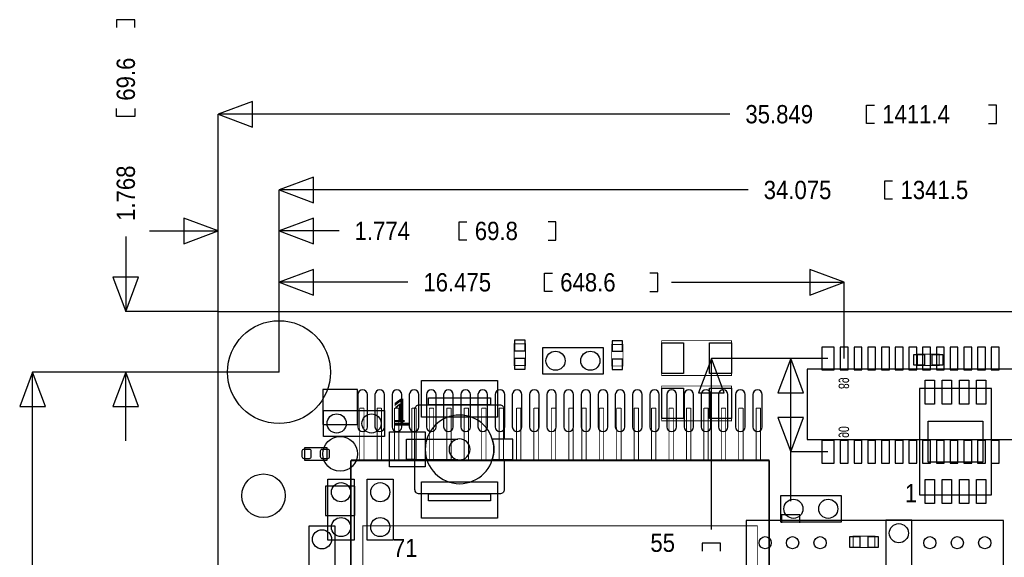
# Model space of a CAD drawing. Extents: x -5.8 to 60.7, y -6.1 to 33.5.
# Tile 3 of 5: x -5.8 to 22.9, y 17.9 to 33.5. Entities that reach past the tile are written whole.
import ezdxf

# ---------------------------------------------------------------- set-up
doc = ezdxf.new("R2010")
doc.units = 0
for name, color, linetype in [('BG_DIMENSION', 1, 'CONTINUOUS'), ('BG_OUTLINE', 2, 'CONTINUOUS'), ('PG_ASSEMBLY_BOTTOM', 3, 'CONTINUOUS'), ('PG_ASSEMBLY_TOP', 4, 'CONTINUOUS'), ('PIN_BOTTOM', 6, 'CONTINUOUS'), ('PIN_TOP', 5, 'CONTINUOUS')]:
    doc.layers.add(name, color=color, linetype=linetype)

msp = doc.modelspace()

# ---------------------------------------------------------------- linework, layer by layer
at = {"layer": 'BG_DIMENSION'}
for points in [[(-2.4257, 33.3121), (-2.4257, 33.5407), (-2.9591, 33.5407), (-2.9591, 33.3121)], [(19.1262, 30.5181), (18.8976, 30.5181), (18.8976, 31.0515), (19.1262, 31.0515)], [(22.4536, 30.5181), (22.6822, 30.5181), (22.6822, 31.0515), (22.4536, 31.0515)], [(-2.4257, 30.9499), (-2.4257, 30.7213), (-2.9591, 30.7213), (-2.9591, 30.9499)], [(14.91615, 30.7848), (0, 30.7848)], [(0, 25.031954), (0, 30.7848)], [(19.6596, 28.3083), (19.431, 28.3083), (19.431, 28.8417), (19.6596, 28.8417)], [(15.44955, 28.575), (1.773936, 28.575)], [(1.773936, 23.26386), (1.773936, 28.575)], [(7.2517, 27.1145), (7.0231, 27.1145), (7.0231, 27.6479), (7.2517, 27.6479)], [(9.6139, 27.1145), (9.8425, 27.1145), (9.8425, 27.6479), (9.6139, 27.6479)], [(-1.999996, 27.3812), (0, 27.3812)], [(0, 25.031954), (0, 27.3812)], [(3.52425, 27.3812), (1.773936, 27.3812)], [(1.773936, 23.26386), (1.773936, 27.3812)], [(-2.6924, 27.22245), (-2.6924, 25.031954)], [(9.7409, 25.6159), (9.5123, 25.6159), (9.5123, 26.1493), (9.7409, 26.1493)], [(12.5857, 25.6159), (12.8143, 25.6159), (12.8143, 26.1493), (12.5857, 26.1493)], [(5.53085, 25.8826), (1.773936, 25.8826)], [(1.773936, 23.26386), (1.773936, 25.8826)], [(13.21435, 25.8826), (18.24863, 25.8826)], [(18.24863, 23.662894), (18.24863, 25.8826)], [(0, 25.031954), (-2.6924, 25.031954)], [(14.3764, 18.67535), (14.3764, 23.662894)], [(17.77365, 23.662894), (14.3764, 23.662894)], [(16.6878, 20.94357), (16.6878, 23.662894)], [(17.77365, 23.662894), (16.6878, 23.662894)], [(-5.4102, 15.39875), (-5.4102, 23.26386)], [(1.773936, 23.26386), (-5.4102, 23.26386)], [(-2.6924, 21.263864), (-2.6924, 23.26386)], [(1.773936, 23.26386), (-2.6924, 23.26386)], [(16.6878, 19.50085), (16.6878, 20.94357)], [(17.77365, 20.94357), (16.6878, 20.94357)], [(16.9545, 18.8722), (16.9545, 19.1008), (16.4211, 19.1008), (16.4211, 18.8722)], [(14.6431, 18.0467), (14.6431, 18.2753), (14.1097, 18.2753), (14.1097, 18.0467)]]:
    msp.add_lwpolyline(points, dxfattribs=at)
for points in [[(0.999998, 31.159704), (0, 30.7848), (0.999998, 30.409896)], [(2.773934, 28.949904), (1.773936, 28.575), (2.773934, 28.200096)], [(-0.999998, 27.006296), (0, 27.3812), (-0.999998, 27.756104)], [(2.773934, 27.756104), (1.773936, 27.3812), (2.773934, 27.006296)], [(2.773934, 26.257504), (1.773936, 25.8826), (2.773934, 25.507696)], [(17.248632, 25.507696), (18.24863, 25.8826), (17.248632, 26.257504)], [(-3.067304, 26.031952), (-2.6924, 25.031954), (-2.317496, 26.031952)], [(14.751304, 22.662896), (14.3764, 23.662894), (14.001496, 22.662896)], [(17.062704, 22.662896), (16.6878, 23.662894), (16.312896, 22.662896)], [(-5.035296, 22.263862), (-5.4102, 23.26386), (-5.785104, 22.263862)], [(-2.317496, 22.263862), (-2.6924, 23.26386), (-3.067304, 22.263862)], [(16.312896, 21.943568), (16.6878, 20.94357), (17.062704, 21.943568)]]:
    msp.add_lwpolyline(points, close=True, dxfattribs=at)
at = {"layer": 'BG_OUTLINE'}
msp.add_lwpolyline([(0, 0), (0, 25.031954), (50.031904, 25.031954), (50.031904, 0)], close=True, dxfattribs=at)
at = {"layer": 'PG_ASSEMBLY_BOTTOM', "const_width": 0.0254}
for points in [[(8.956294, 23.458424), (8.956294, 24.088344), (8.626094, 24.088344), (8.626094, 23.458424)], [(11.79957, 23.441914), (11.79957, 24.071834), (11.46937, 24.071834), (11.46937, 23.441914)], [(15.715742, 5.78358), (15.715742, 18.783808), (4.215638, 18.783808), (4.215638, 5.78358)], [(18.509234, 18.147284), (19.139154, 18.147284), (19.139154, 18.477484), (18.509234, 18.477484)]]:
    msp.add_lwpolyline(points, close=True, dxfattribs=at)
at = {"layer": 'PG_ASSEMBLY_BOTTOM'}
for points in [[(9.451594, 23.214584), (11.229594, 23.214584), (11.229594, 23.976584), (9.451594, 23.976584)], [(36.875974, 21.294852), (36.875974, 23.352252), (17.165574, 23.352252), (17.165574, 21.294852)], [(16.385794, 18.896584), (18.163794, 18.896584), (18.163794, 19.658584), (16.385794, 19.658584)], [(19.459194, 18.947384), (19.459194, 17.169384), (20.221194, 17.169384), (20.221194, 18.947384)], [(3.406394, 16.991584), (3.406394, 18.769584), (2.644394, 18.769584), (2.644394, 16.991584)]]:
    msp.add_lwpolyline(points, close=True, dxfattribs=at)
for points, const_width in [([(4.12369, 20.691094), (4.12369, 22.215094)], 0.0254), ([(4.12369, 22.215094), (4.25069, 22.215094)], 0.0254), ([(4.25069, 22.215094), (4.25069, 20.691094)], 0.0254), ([(4.63169, 20.691094), (4.63169, 22.215094)], 0.0254), ([(4.63169, 22.215094), (4.75869, 22.215094)], 0.0254), ([(4.75869, 22.215094), (4.75869, 20.691094)], 0.0254), ([(5.13969, 20.691094), (5.13969, 22.215094)], 0.0254), ([(5.13969, 22.215094), (5.26669, 22.215094)], 0.0254), ([(5.26669, 22.215094), (5.26669, 20.691094)], 0.0254), ([(5.64769, 20.691094), (5.64769, 22.215094)], 0.0254), ([(5.64769, 22.215094), (5.77469, 22.215094)], 0.0254), ([(5.77469, 22.215094), (5.77469, 20.691094)], 0.0254), ([(6.15569, 20.691094), (6.15569, 22.215094)], 0.0254), ([(6.15569, 22.215094), (6.28269, 22.215094)], 0.0254), ([(6.28269, 22.215094), (6.28269, 20.691094)], 0.0254), ([(6.66369, 20.691094), (6.66369, 22.215094)], 0.0254), ([(6.66369, 22.215094), (6.79069, 22.215094)], 0.0254), ([(6.79069, 22.215094), (6.79069, 20.691094)], 0.0254), ([(7.17169, 20.691094), (7.17169, 22.215094)], 0.0254), ([(7.17169, 22.215094), (7.29869, 22.215094)], 0.0254), ([(7.29869, 22.215094), (7.29869, 20.691094)], 0.0254), ([(7.67969, 20.691094), (7.67969, 22.215094)], 0.0254), ([(7.67969, 22.215094), (7.80669, 22.215094)], 0.0254), ([(7.80669, 22.215094), (7.80669, 20.691094)], 0.0254), ([(8.18769, 20.691094), (8.18769, 22.215094)], 0.0254), ([(8.18769, 22.215094), (8.31469, 22.215094)], 0.0254), ([(8.31469, 22.215094), (8.31469, 20.691094)], 0.0254), ([(8.69569, 20.691094), (8.69569, 22.215094)], 0.0254), ([(8.69569, 22.215094), (8.82269, 22.215094)], 0.0254), ([(8.82269, 22.215094), (8.82269, 20.691094)], 0.0254), ([(9.20369, 20.691094), (9.20369, 22.215094)], 0.0254), ([(9.20369, 22.215094), (9.33069, 22.215094)], 0.0254), ([(9.33069, 22.215094), (9.33069, 20.691094)], 0.0254), ([(9.71169, 20.691094), (9.71169, 22.215094)], 0.0254), ([(9.71169, 22.215094), (9.83869, 22.215094)], 0.0254), ([(9.83869, 22.215094), (9.83869, 20.691094)], 0.0254), ([(10.21969, 20.691094), (10.21969, 22.215094)], 0.0254), ([(10.21969, 22.215094), (10.34669, 22.215094)], 0.0254), ([(10.34669, 22.215094), (10.34669, 20.691094)], 0.0254), ([(10.60069, 20.691094), (10.60069, 22.215094)], 0.0254), ([(10.60069, 22.215094), (10.72769, 22.215094)], 0.0254), ([(10.72769, 22.215094), (10.72769, 20.691094)], 0.0254), ([(11.10869, 20.691094), (11.10869, 22.215094)], 0.0254), ([(11.10869, 22.215094), (11.23569, 22.215094)], 0.0254), ([(11.23569, 22.215094), (11.23569, 20.691094)], 0.0254), ([(11.61669, 20.691094), (11.61669, 22.215094)], 0.0254), ([(11.61669, 22.215094), (11.74369, 22.215094)], 0.0254), ([(11.74369, 22.215094), (11.74369, 20.691094)], 0.0254), ([(12.12469, 20.691094), (12.12469, 22.215094)], 0.0254), ([(12.12469, 22.215094), (12.25169, 22.215094)], 0.0254), ([(12.25169, 22.215094), (12.25169, 20.691094)], 0.0254), ([(12.63269, 20.691094), (12.63269, 22.215094)], 0.0254), ([(12.63269, 22.215094), (12.75969, 22.215094)], 0.0254), ([(12.75969, 22.215094), (12.75969, 20.691094)], 0.0254), ([(13.14069, 20.691094), (13.14069, 22.215094)], 0.0254), ([(13.14069, 22.215094), (13.26769, 22.215094)], 0.0254), ([(13.26769, 22.215094), (13.26769, 20.691094)], 0.0254), ([(13.64869, 20.691094), (13.64869, 22.215094)], 0.0254), ([(13.64869, 22.215094), (13.77569, 22.215094)], 0.0254), ([(13.77569, 22.215094), (13.77569, 20.691094)], 0.0254), ([(14.15669, 20.691094), (14.15669, 22.215094)], 0.0254), ([(14.15669, 22.215094), (14.28369, 22.215094)], 0.0254), ([(14.28369, 22.215094), (14.28369, 20.691094)], 0.0254), ([(14.66469, 20.691094), (14.66469, 22.215094)], 0.0254), ([(14.66469, 22.215094), (14.79169, 22.215094)], 0.0254), ([(14.79169, 22.215094), (14.79169, 20.691094)], 0.0254), ([(15.17269, 20.691094), (15.17269, 22.215094)], 0.0254), ([(15.17269, 22.215094), (15.29969, 22.215094)], 0.0254), ([(15.29969, 22.215094), (15.29969, 20.691094)], 0.0254), ([(15.68069, 20.691094), (15.68069, 22.215094)], 0.0254), ([(15.68069, 22.215094), (15.80769, 22.215094)], 0.0254), ([(15.80769, 22.215094), (15.80769, 20.691094)], 0.0254), ([(16.06169, 20.691094), (3.86969, 20.691094)], 0.0508), ([(3.86969, 20.691094), (3.86969, 3.876294)], 0.0508), ([(16.06169, 3.876294), (16.06169, 20.691094)], 0.0508)]:
    msp.add_lwpolyline(points, dxfattribs=dict(at, const_width=const_width))
at = {"layer": 'PG_ASSEMBLY_TOP', "const_width": 0.0254}
for points in [[(12.9286, 24.1808), (14.9606, 24.1808), (14.9606, 23.1648), (12.9286, 23.1648)], [(20.38604, 23.7871), (21.01596, 23.7871), (21.01596, 23.4569), (20.38604, 23.4569)], [(12.9286, 22.86), (14.9606, 22.86), (14.9606, 21.844), (12.9286, 21.844)]]:
    msp.add_lwpolyline(points, close=True, dxfattribs=at)
at = {"layer": 'PG_ASSEMBLY_TOP'}
for points in [[(20.441158, 19.683476), (22.54123, 19.683476), (22.54123, 22.783292), (20.441158, 22.783292)], [(6.1341, 22.50948), (7.9375, 22.50948), (7.9375, 22.310852), (6.1341, 22.310852)], [(4.8514, 21.3868), (3.0734, 21.3868), (3.0734, 22.1488), (4.8514, 22.1488)], [(5.4864, 21.310854), (5.735828, 21.310854), (5.735828, 20.710906), (5.4864, 20.710906)], [(2.5146, 20.701), (3.175, 20.701), (3.175, 21.0566), (2.5146, 21.0566)], [(3.9624, 20.1422), (3.9624, 18.3642), (3.2004, 18.3642), (3.2004, 20.1422)], [(4.3434, 18.3642), (4.3434, 20.1422), (5.1054, 20.1422), (5.1054, 18.3642)], [(6.1341, 19.710908), (7.9375, 19.710908), (7.9375, 19.51228), (6.1341, 19.51228)], [(22.893782, 18.939256), (15.39367, 18.939256), (15.39367, 5.639308), (22.893782, 5.639308)]]:
    msp.add_lwpolyline(points, close=True, dxfattribs=at)
msp.add_lwpolyline([(8.335772, 20.710906), (8.335772, 19.837908, -0.414214), (8.208772, 19.710908), (5.862828, 19.710908, -0.414214), (5.735828, 19.837908), (5.735828, 22.183852, -0.414214), (5.862828, 22.310852), (8.208772, 22.310852, -0.414214), (8.335772, 22.183852)], format="xyb", dxfattribs=at)
for points in [[(8.335772, 22.183852), (8.335772, 21.310854)], [(5.735828, 21.310854), (6.981698, 21.310854)], [(5.735828, 20.710906), (6.981698, 20.710906)]]:
    msp.add_lwpolyline(points, dxfattribs=at)
for points in [[(8.035798, 21.01088, 1), (6.035802, 21.01088, 1)], [(7.3406, 21.01088, 1), (6.731, 21.01088, 1)], [(7.98957, 20.710906), (8.5852, 20.710906), (8.5852, 21.310854), (7.98957, 21.310854, -0.076601), (8.035798, 21.01088, -0.076974)]]:
    msp.add_lwpolyline(points, format="xyb", close=True, dxfattribs=at)
at = {"layer": 'PIN_BOTTOM'}
for points in [[(8.638794, 23.887938), (8.943594, 23.887938), (8.943594, 24.192738), (8.638794, 24.192738)], [(11.48207, 23.871428), (11.78687, 23.871428), (11.78687, 24.176228), (11.48207, 24.176228)], [(17.95145, 23.332694), (17.95145, 23.993094), (17.59585, 23.993094), (17.59585, 23.332694)], [(18.36293, 23.332694), (18.36293, 23.993094), (18.13433, 23.993094), (18.13433, 23.332694)], [(18.76298, 23.332694), (18.76298, 23.993094), (18.53438, 23.993094), (18.53438, 23.332694)], [(19.16303, 23.332694), (19.16303, 23.993094), (18.93443, 23.993094), (18.93443, 23.332694)], [(19.56308, 23.332694), (19.56308, 23.993094), (19.33448, 23.993094), (19.33448, 23.332694)], [(19.96313, 23.332694), (19.96313, 23.993094), (19.73453, 23.993094), (19.73453, 23.332694)], [(20.362926, 23.332694), (20.362926, 23.993094), (20.134326, 23.993094), (20.134326, 23.332694)], [(20.762976, 23.332694), (20.762976, 23.993094), (20.534376, 23.993094), (20.534376, 23.332694)], [(21.163026, 23.332694), (21.163026, 23.993094), (20.934426, 23.993094), (20.934426, 23.332694)], [(21.563076, 23.332694), (21.563076, 23.993094), (21.334476, 23.993094), (21.334476, 23.332694)], [(21.963126, 23.332694), (21.963126, 23.993094), (21.734526, 23.993094), (21.734526, 23.332694)], [(22.362922, 23.332694), (22.362922, 23.993094), (22.134322, 23.993094), (22.134322, 23.332694)], [(22.762972, 23.332694), (22.762972, 23.993094), (22.534372, 23.993094), (22.534372, 23.332694)], [(8.638794, 23.35403), (8.943594, 23.35403), (8.943594, 23.65883), (8.638794, 23.65883)], [(11.48207, 23.33752), (11.78687, 23.33752), (11.78687, 23.64232), (11.48207, 23.64232)], [(4.064, 21.73859), (4.064, 22.75459), (3.048, 22.75459), (3.048, 21.73859)], [(17.95145, 20.61337), (17.95145, 21.27377), (17.59585, 21.27377), (17.59585, 20.61337)], [(18.36293, 20.61337), (18.36293, 21.27377), (18.13433, 21.27377), (18.13433, 20.61337)], [(18.76298, 20.61337), (18.76298, 21.27377), (18.53438, 21.27377), (18.53438, 20.61337)], [(19.16303, 20.61337), (19.16303, 21.27377), (18.93443, 21.27377), (18.93443, 20.61337)], [(19.56308, 20.61337), (19.56308, 21.27377), (19.33448, 21.27377), (19.33448, 20.61337)], [(19.96313, 20.61337), (19.96313, 21.27377), (19.73453, 21.27377), (19.73453, 20.61337)], [(20.362926, 20.61337), (20.362926, 21.27377), (20.134326, 21.27377), (20.134326, 20.61337)], [(20.762976, 20.61337), (20.762976, 21.27377), (20.534376, 21.27377), (20.534376, 20.61337)], [(21.163026, 20.61337), (21.163026, 21.27377), (20.934426, 21.27377), (20.934426, 20.61337)], [(21.563076, 20.61337), (21.563076, 21.27377), (21.334476, 21.27377), (21.334476, 20.61337)], [(21.963126, 20.61337), (21.963126, 21.27377), (21.734526, 21.27377), (21.734526, 20.61337)], [(22.362922, 20.61337), (22.362922, 21.27377), (22.134322, 21.27377), (22.134322, 20.61337)], [(22.762972, 20.61337), (22.762972, 21.27377), (22.534372, 21.27377), (22.534372, 20.61337)], [(3.9878, 19.07921), (3.9878, 19.94281), (3.1242, 19.94281), (3.1242, 19.07921)], [(18.40484, 18.464784), (18.40484, 18.159984), (18.70964, 18.159984), (18.70964, 18.464784)], [(18.938748, 18.464784), (18.938748, 18.159984), (19.243548, 18.159984), (19.243548, 18.464784)]]:
    msp.add_lwpolyline(points, close=True, dxfattribs=at)
for points in [[(4.07035, 22.608794), (4.07035, 21.668994, 1), (4.34975, 21.668994), (4.34975, 22.608794, 1)], [(4.57073, 22.608794), (4.57073, 21.668994, 1), (4.85013, 21.668994), (4.85013, 22.608794, 1)], [(5.07111, 22.608794), (5.07111, 21.668994, 1), (5.35051, 21.668994), (5.35051, 22.608794, 1)], [(5.57149, 22.608794), (5.57149, 21.668994, 1), (5.85089, 21.668994), (5.85089, 22.608794, 1)], [(6.07187, 22.608794), (6.07187, 21.668994, 1), (6.35127, 21.668994), (6.35127, 22.608794, 1)], [(6.57225, 22.608794), (6.57225, 21.668994, 1), (6.85165, 21.668994), (6.85165, 22.608794, 1)], [(7.07263, 22.608794), (7.07263, 21.668994, 1), (7.35203, 21.668994), (7.35203, 22.608794, 1)], [(7.57301, 22.608794), (7.57301, 21.668994, 1), (7.85241, 21.668994), (7.85241, 22.608794, 1)], [(8.07593, 22.608794), (8.07593, 21.668994, 1), (8.35533, 21.668994), (8.35533, 22.608794, 1)], [(8.57377, 22.608794), (8.57377, 21.668994, 1), (8.85317, 21.668994), (8.85317, 22.608794, 1)], [(9.07415, 22.608794), (9.07415, 21.668994, 1), (9.35355, 21.668994), (9.35355, 22.608794, 1)], [(9.57707, 22.608794), (9.57707, 21.668994, 1), (9.85647, 21.668994), (9.85647, 22.608794, 1)], [(10.07491, 22.608794), (10.07491, 21.668994, 1), (10.35431, 21.668994), (10.35431, 22.608794, 1)], [(10.57783, 22.608794), (10.57783, 21.668994, 1), (10.85723, 21.668994), (10.85723, 22.608794, 1)], [(11.07821, 22.608794), (11.07821, 21.668994, 1), (11.35761, 21.668994), (11.35761, 22.608794, 1)], [(11.57605, 22.608794), (11.57605, 21.668994, 1), (11.85545, 21.668994), (11.85545, 22.608794, 1)], [(12.07897, 22.608794), (12.07897, 21.668994, 1), (12.35837, 21.668994), (12.35837, 22.608794, 1)], [(12.57935, 22.608794), (12.57935, 21.668994, 1), (12.85875, 21.668994), (12.85875, 22.608794, 1)], [(13.07973, 22.608794), (13.07973, 21.668994, 1), (13.35913, 21.668994), (13.35913, 22.608794, 1)], [(13.58011, 22.608794), (13.58011, 21.668994, 1), (13.85951, 21.668994), (13.85951, 22.608794, 1)], [(14.08049, 22.608794), (14.08049, 21.668994, 1), (14.35989, 21.668994), (14.35989, 22.608794, 1)], [(14.58087, 22.608794), (14.58087, 21.668994, 1), (14.86027, 21.668994), (14.86027, 22.608794, 1)], [(15.08125, 22.608794), (15.08125, 21.668994, 1), (15.36065, 21.668994), (15.36065, 22.608794, 1)], [(15.58163, 22.608794), (15.58163, 21.668994, 1), (15.86103, 21.668994), (15.86103, 22.608794, 1)]]:
    msp.add_lwpolyline(points, format="xyb", close=True, dxfattribs=at)
for centre, radius in [((1.773936, 23.26386), 1.499997), ((9.832594, 23.595584), 0.2794), ((10.848594, 23.595584), 0.2794), ((3.556, 20.8788), 0.508), ((1.3208, 19.6596), 0.635), ((16.766794, 19.277584), 0.2794), ((17.782794, 19.277584), 0.2794), ((3.025394, 18.388584), 0.2794), ((19.840194, 18.566384), 0.2794)]:
    msp.add_circle(centre, radius, dxfattribs=at)
at = {"layer": 'PIN_TOP'}
for points in [[(13.5636, 24.1173), (13.5636, 23.2283), (12.9286, 23.2283), (12.9286, 24.1173)], [(14.9606, 24.1173), (14.9606, 23.2283), (14.3256, 23.2283), (14.3256, 24.1173)], [(20.281646, 23.4696), (20.281646, 23.7744), (20.586446, 23.7744), (20.586446, 23.4696)], [(20.815554, 23.4696), (20.815554, 23.7744), (21.120354, 23.7744), (21.120354, 23.4696)], [(5.9309, 23.019258), (8.1407, 23.019258), (8.1407, 21.952458), (5.9309, 21.952458)], [(20.876133, 22.333458), (20.606131, 22.333458), (20.606131, 23.033482), (20.876133, 23.033482)], [(21.376259, 22.333458), (21.106257, 22.333458), (21.106257, 23.033482), (21.376259, 23.033482)], [(21.876131, 22.333458), (21.606129, 22.333458), (21.606129, 23.033482), (21.876131, 23.033482)], [(22.376257, 22.333458), (22.106255, 22.333458), (22.106255, 23.033482), (22.376257, 23.033482)], [(13.5636, 22.7965), (13.5636, 21.9075), (12.9286, 21.9075), (12.9286, 22.7965)], [(14.9606, 22.7965), (14.9606, 21.9075), (14.3256, 21.9075), (14.3256, 22.7965)], [(22.291167, 21.833332), (22.291167, 20.633436), (20.691221, 20.633436), (20.691221, 21.833332)], [(4.990084, 21.51888), (6.031484, 21.51888), (6.031484, 20.50288), (4.990084, 20.50288)], [(20.876133, 19.433286), (20.606131, 19.433286), (20.606131, 20.13331), (20.876133, 20.13331)], [(21.376259, 19.433286), (21.106257, 19.433286), (21.106257, 20.13331), (21.376259, 20.13331)], [(21.876131, 19.433286), (21.606129, 19.433286), (21.606129, 20.13331), (21.876131, 20.13331)], [(22.376257, 19.433286), (22.106255, 19.433286), (22.106255, 20.13331), (22.376257, 20.13331)], [(5.9309, 20.069302), (8.1407, 20.069302), (8.1407, 19.002502), (5.9309, 19.002502)]]:
    msp.add_lwpolyline(points, close=True, dxfattribs=at)
for points in [[(2.4511, 20.9677, -0.414214), (2.5019, 21.0185), (2.6543, 21.0185, -0.414214), (2.7051, 20.9677), (2.7051, 20.7899, -0.414214), (2.6543, 20.7391), (2.5019, 20.7391, -0.414214), (2.4511, 20.7899)], [(2.9845, 20.9677, -0.414214), (3.0353, 21.0185), (3.1877, 21.0185, -0.414214), (3.2385, 20.9677), (3.2385, 20.7899, -0.414214), (3.1877, 20.7391), (3.0353, 20.7391, -0.414214), (2.9845, 20.7899)]]:
    msp.add_lwpolyline(points, format="xyb", close=True, dxfattribs=at)
for centre, radius in [((1.773936, 23.26386), 1.499997), ((3.4544, 21.7678), 0.2794), ((4.4704, 21.7678), 0.2794), ((3.5814, 19.7612), 0.2794), ((4.7244, 19.7612), 0.2794), ((3.5814, 18.7452), 0.2794), ((4.7244, 18.7452), 0.2794), ((15.943834, 18.28927), 0.1778), ((16.74368, 18.28927), 0.1778), ((17.54378, 18.28927), 0.1778), ((20.743672, 18.28927), 0.1778), ((21.543772, 18.28927), 0.1778), ((22.343618, 18.28927), 0.1778)]:
    msp.add_circle(centre, radius, dxfattribs=at)

# ---------------------------------------------------------------- texts
at = {"layer": 'BG_DIMENSION', "width": 0.904762}
for s, p in [('69.6', (-2.4257, 31.1785)), ('1.768', (-2.4257, 27.6733))]:
    msp.add_text(s, height=0.5334, rotation=90, dxfattribs=at).set_placement(p)
for s, p in [('35.849', (15.367, 30.5181)), ('1411.4', (19.3548, 30.5181)), ('34.075', (15.9004, 28.3083)), ('1341.5', (19.8882, 28.3083)), ('1.774', (3.9751, 27.1145)), ('69.8', (7.4803, 27.1145)), ('16.475', (5.9817, 25.6159)), ('648.6', (9.9695, 25.6159))]:
    msp.add_text(s, height=0.5334, dxfattribs=at).set_placement(p)
at = {"layer": 'PG_ASSEMBLY_BOTTOM', "text_generation_flag": 2, "width": 0.75}
for s, p in [('89', (18.0848, 22.7711)), ('90', (18.083784, 21.345906))]:
    msp.add_text(s, height=0.3048, rotation=270, dxfattribs=at).set_placement(p)
at = {"layer": 'PG_ASSEMBLY_TOP'}
msp.add_text('1', height=0.7874, dxfattribs=at).set_placement((5.0419, 21.7043))
at = {"layer": 'PG_ASSEMBLY_TOP', "width": 0.904762}
for s, p in [('1', (5.1054, 21.8059)), ('1', (20.0152, 19.4691)), ('71', (5.0927, 17.8689)), ('55', (12.5984, 18.0213))]:
    msp.add_text(s, height=0.5334, dxfattribs=at).set_placement(p)

doc.saveas('drawing.dxf')
